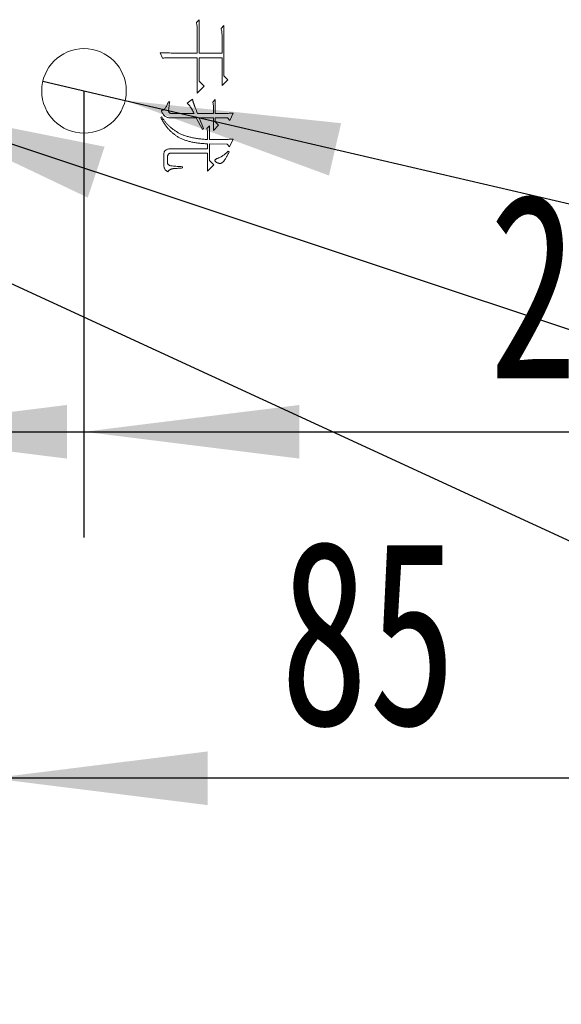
# Model space of a CAD drawing. Header units: millimetres. Extents: x 0 to 658, y -2 to 210.
# Tile 15 of 26: x 223 to 233, y 101 to 119. Entities that reach past the tile are written whole.
import ezdxf

# ---------------------------------------------------------------- set-up
doc = ezdxf.new("R2010")
doc.units = ezdxf.units.MM
doc.layers.add('图框', color=7, linetype='Continuous')
doc.styles.add('SLDTEXTSTYLE0', font='TXT', dxfattribs={"width": 0.7})
doc.styles.add('SLDTEXTSTYLE1', font='TXT', dxfattribs={"width": 0.7, "bigfont": 'bigfont'})
doc.dimstyles.new('SLDDIMSTYLE0', dxfattribs={"dimtxt": 3.5, "dimasz": 4.08, "dimexe": 0, "dimexo": 0.0625, "dimgap": 0.875, "dimtad": 2, "dimlfac": 5, "dimrnd": 1e-09, "dimzin": 12, "dimdsep": 46, "dimtxsty": 'SLDTEXTSTYLE0', "dimsah": 1, "dimcen": 0.09, "dimadec": 0, "dimazin": 3, "dimtfac": 1, "dimtofl": 0, "dimtmove": 0, "dimatfit": 3, "dimfxl": 0, "dimfrac": 2, "dimtolj": 1, "dimtzin": 12, "dimarcsym": 0})
doc.dimstyles.new('SLDDIMSTYLE2', dxfattribs={"dimtxt": 3.5, "dimasz": 4.08, "dimexe": 0, "dimexo": 0.0625, "dimgap": 0.875, "dimtad": 2, "dimlfac": 5, "dimrnd": 1e-09, "dimzin": 12, "dimdsep": 46, "dimtxsty": 'SLDTEXTSTYLE0', "dimsah": 1, "dimcen": 0.09, "dimadec": 0, "dimazin": 3, "dimtfac": 1, "dimtmove": 0, "dimatfit": 0, "dimfxl": 0, "dimfrac": 2, "dimtolj": 1, "dimtzin": 12, "dimarcsym": 0})
doc.dimstyles.new('SLDDIMSTYLE3', dxfattribs={"dimtxt": 3.5, "dimasz": 4.08, "dimexe": 0, "dimexo": 0.0625, "dimgap": 0.875, "dimtad": 2, "dimlfac": 5, "dimrnd": 1e-09, "dimzin": 4, "dimdsep": 46, "dimtxsty": 'SLDTEXTSTYLE0', "dimsah": 1, "dimcen": 0.09, "dimadec": 0, "dimazin": 1, "dimtfac": 1, "dimtmove": 0, "dimatfit": 0, "dimfxl": 0, "dimfrac": 2, "dimtolj": 1, "dimtzin": 12, "dimarcsym": 0})
doc.dimstyles.new('SLDDIMSTYLE7', dxfattribs={"dimtxt": 3.5, "dimasz": 4.08, "dimexe": 0, "dimexo": 0.0625, "dimgap": 0.875, "dimtad": 0, "dimtih": 1, "dimtoh": 1, "dimlfac": 5, "dimrnd": 1e-09, "dimzin": 4, "dimdsep": 46, "dimtxsty": 'SLDTEXTSTYLE0', "dimblk1": 'NONE', "dimsah": 1, "dimcen": 0, "dimadec": 0, "dimazin": 1, "dimtfac": 1, "dimtmove": 0, "dimatfit": 3, "dimldrblk": 'NONE', "dimfxl": 0, "dimfrac": 2, "dimtolj": 1, "dimtzin": 12, "dimarcsym": 0})
doc.dimstyles.new('SLDDIMSTYLE8', dxfattribs={"dimtxt": 3.5, "dimasz": 4.08, "dimexe": 0, "dimexo": 0.0625, "dimgap": 0.875, "dimtad": 0, "dimtih": 1, "dimtoh": 1, "dimlfac": 5, "dimrnd": 1e-09, "dimzin": 12, "dimdsep": 46, "dimtxsty": 'SLDTEXTSTYLE0', "dimblk1": 'NONE', "dimsah": 1, "dimcen": 0, "dimadec": 0, "dimazin": 3, "dimtfac": 1, "dimtmove": 0, "dimatfit": 3, "dimldrblk": 'NONE', "dimfxl": 0, "dimfrac": 2, "dimtolj": 1, "dimtzin": 12, "dimarcsym": 0})

# ---------------------------------------------------------------- blocks, each defined once
blk = doc.blocks.new('_D_56')
at = {"layer": '图框'}
for p, q in [((222.632, 105.945), (222.632, 102.813)), ((239.632, 105.945), (239.632, 102.813)), ((239.632, 104.813), (222.632, 104.813))]:
    blk.add_line(p, q, dxfattribs=at)
for points in [[(222.632, 104.813), (226.712, 104.305), (226.712, 105.321)], [(239.632, 104.813), (235.552, 105.321), (235.552, 104.305)]]:
    blk.add_solid(points, dxfattribs=at)
at = {"layer": '图框', "insert": (228.089, 109.324), "char_height": 3.5, "attachment_point": 1, "style": 'SLDTEXTSTYLE0'}
blk.add_mtext('85', dxfattribs=at)
blk = doc.blocks.new('_D_58')
at = {"layer": '图框'}
for p, q in [((223.593, 118.007), (225.151, 117.644)), ((225.151, 117.644), (264.895, 108.386)), ((264.895, 108.386), (282.574, 108.386))]:
    blk.add_line(p, q, dxfattribs=at)
blk.add_solid([(225.151, 117.644), (229.01, 116.223), (229.24, 117.213)], dxfattribs=at)
at = {"layer": '图框', "char_height": 3.5, "attachment_point": 1}
for s, insert, style in [('贯\\M+190FA', (274.358, 111.397), 'SLDTEXTSTYLE1'), ('%%c', (266.483, 111.397), 'SLDTEXTSTYLE0'), ('8', (270.353, 111.397), 'SLDTEXTSTYLE0')]:
    blk.add_mtext(s, dxfattribs=dict(at, insert=insert, style=style))
blk = doc.blocks.new('_NONE')
blk = doc.blocks.new('_D_59')
at = {"layer": '图框'}
for p, q in [((219.213, 118.077), (220.731, 117.573)), ((220.731, 117.573), (266.415, 102.396)), ((266.415, 102.396), (284.093, 102.396))]:
    blk.add_line(p, q, dxfattribs=at)
blk.add_solid([(220.731, 117.573), (224.443, 115.805), (224.763, 116.769)], dxfattribs=at)
at = {"layer": '图框', "char_height": 3.5, "attachment_point": 1}
for s, insert, style in [('贯\\M+190FA', (275.878, 105.407), 'SLDTEXTSTYLE1'), ('%%c', (268.003, 105.407), 'SLDTEXTSTYLE0'), ('8', (271.872, 105.407), 'SLDTEXTSTYLE0')]:
    blk.add_mtext(s, dxfattribs=dict(at, insert=insert, style=style))
blk = doc.blocks.new('_D_60')
at = {"layer": '图框'}
for p, q in [((213.573, 118.516), (216.571, 117.135)), ((216.571, 117.135), (263.69, 95.427)), ((263.69, 95.427), (289.516, 95.427))]:
    blk.add_line(p, q, dxfattribs=at)
blk.add_solid([(216.571, 117.135), (220.064, 114.966), (220.489, 115.889)], dxfattribs=at)
at = {"layer": '图框', "char_height": 3.5, "attachment_point": 1}
for s, insert, style in [('%%c', (265.278, 98.438), 'SLDTEXTSTYLE0'), ('贯\\M+190FA', (281.3, 98.438), 'SLDTEXTSTYLE1'), ('16.50', (269.148, 98.438), 'SLDTEXTSTYLE0')]:
    blk.add_mtext(s, dxfattribs=dict(at, insert=insert, style=style))
blk = doc.blocks.new('_D_62')
at = {"layer": '图框'}
for p, q in [((215.072, 117.825), (215.072, 109.372)), ((219.972, 117.825), (219.972, 109.372)), ((215.072, 111.372), (203.854, 111.372)), ((219.972, 111.372), (215.072, 111.372)), ((219.972, 111.372), (226.322, 111.372))]:
    blk.add_line(p, q, dxfattribs=at)
for points in [[(215.072, 111.372), (210.992, 111.88), (210.992, 110.864)], [(219.972, 111.372), (224.052, 110.864), (224.052, 111.88)]]:
    blk.add_solid(points, dxfattribs=at)
at = {"layer": '图框', "insert": (203.854, 115.884), "char_height": 3.5, "attachment_point": 1, "style": 'SLDTEXTSTYLE0'}
blk.add_mtext('24.50', dxfattribs=at)
blk = doc.blocks.new('_D_63')
at = {"layer": '图框'}
for p, q in [((219.972, 117.825), (219.972, 109.372)), ((224.372, 117.825), (224.372, 109.372)), ((219.972, 111.372), (213.622, 111.372)), ((219.972, 111.372), (224.372, 111.372)), ((224.372, 111.372), (236.114, 111.372))]:
    blk.add_line(p, q, dxfattribs=at)
for points in [[(219.972, 111.372), (215.892, 111.88), (215.892, 110.864)], [(224.372, 111.372), (228.452, 110.864), (228.452, 111.88)]]:
    blk.add_solid(points, dxfattribs=at)
at = {"layer": '图框', "insert": (232.04, 115.884), "char_height": 3.5, "attachment_point": 1, "style": 'SLDTEXTSTYLE0'}
blk.add_mtext('22', dxfattribs=at)

msp = doc.modelspace()

# ---------------------------------------------------------------- linework, layer by layer
at = {"color": 7, "linetype": 'Continuous', "lineweight": 15}
for p, q in [((226.49932158, 119.11972839), (226.55205679, 119.1724636)), ((226.55205679, 119.1724636), (226.55205679, 118.53965003)), ((226.51689899, 118.53965003), (226.51689899, 118.97910315)), ((226.96807039, 119.00839884), (227.02080559, 119.06113405)), ((227.02080559, 119.06113405), (227.02080559, 118.11191518)), ((226.9856478, 118.53965003), (226.9856478, 118.8677736)), ((225.86064887, 118.44590086), (225.8137728, 118.54550916)), ((226.25322592, 118.53965003), (226.51689899, 118.53965003)), ((226.55205679, 118.53965003), (226.9856478, 118.53965003)), ((226.51689899, 118.45176), (226.18877542, 118.45176)), ((226.51689899, 117.78379161), (226.51689899, 118.45176)), ((226.55205679, 118.45176), (226.55205679, 118.00644774)), ((226.9856478, 118.45176), (226.55205679, 118.45176)), ((226.9856478, 117.92441684), (226.9856478, 118.45176)), ((226.55205679, 118.00644774), (226.64580595, 117.91269559)), ((227.09697735, 118.03574342), (226.9856478, 117.92441684)), ((227.02080559, 118.11191518), (227.09697735, 118.03574342)), ((226.64580595, 117.91269559), (226.51689899, 117.78379161)), ((225.97197842, 117.61972684), (225.99541497, 117.61972684)), ((226.32353854, 117.59043116), (226.42900896, 117.66660291)), ((226.80986774, 117.6138677), (226.85674381, 117.66074378)), ((226.82158601, 117.54355509), (226.80986774, 117.6138677)), ((226.85674381, 117.66074378), (226.85674381, 117.39707071)), ((226.82158601, 117.39707071), (226.82158601, 117.54355509)), ((225.82549405, 117.32089895), (225.84307146, 117.33261723)), ((226.49346244, 117.31503982), (225.98955583, 117.31503982)), ((226.04229104, 117.39707071), (226.45830464, 117.39707071)), ((226.61650729, 117.09238369), (226.49346244, 117.31503982)), ((226.52275812, 117.39707071), (226.82158601, 117.39707071)), ((226.55205679, 117.31503982), (226.63408768, 117.1099611)), ((226.82158601, 117.31503982), (226.55205679, 117.31503982)), ((226.82158601, 117.07480628), (226.82158601, 117.31503982)), ((226.85674381, 117.31503982), (226.85674381, 117.23886806)), ((227.09111821, 117.31503982), (226.85674381, 117.31503982)), ((226.85674381, 117.23886806), (226.92119729, 117.17441458)), ((227.13213217, 117.26230759), (227.09111821, 117.31503982)), ((227.19658565, 117.40292985), (227.13213217, 117.26230759)), ((226.63408768, 117.1099611), (226.61650729, 117.09238369)), ((226.69854116, 117.11582321), (226.74541425, 117.16269631)), ((226.71025944, 117.063088), (226.69854116, 117.11582321)), ((226.71025944, 116.90488536), (226.71025944, 117.063088)), ((226.74541425, 117.16269631), (226.74541425, 116.90488536)), ((226.92119729, 117.17441458), (226.82158601, 117.07480628)), ((227.19658565, 116.91074449), (227.12627303, 116.76426012)), ((226.02471065, 116.72910232), (226.71025944, 116.72910232)), ((226.71025944, 116.72910232), (226.71025944, 116.82285446)), ((226.74541425, 116.82285446), (226.74541425, 116.50644619)), ((227.08525908, 116.81699235), (226.74541425, 116.82285446)), ((227.12627303, 116.76426012), (227.08525908, 116.81699235)), ((227.10283649, 116.68222923), (227.1204139, 116.67050797)), ((225.88408541, 116.4419927), (225.88408541, 116.61777574)), ((225.95439803, 116.57675881), (225.95439803, 116.4771505)), ((226.71025944, 116.64707143), (226.04815018, 116.64707143)), ((226.71025944, 116.3072266), (226.71025944, 116.64707143)), ((226.74541425, 116.50644619), (226.82744515, 116.4244153)), ((226.23564851, 116.38926048), (226.23564851, 116.36582095)), ((226.82744515, 116.4244153), (226.71025944, 116.3072266))]:
    msp.add_line(p, q, dxfattribs=at)
msp.add_circle((224.37197735, 117.82519673), 0.8, dxfattribs=at)
for points, knots in [([(226.51689922, 118.97910298), (226.51669179, 118.9915518), (226.51628342, 119.01605902), (226.51304079, 119.05203624), (226.50740813, 119.08654024), (226.50199309, 119.10876259), (226.4993211, 119.11972798)], [0, 0, 0, 0, 0.26276592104, 0.5172913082, 0.7618123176, 1, 1, 1, 1]), ([(226.98564922, 118.86777486), (226.98544179, 118.88022367), (226.98503342, 118.9047309), (226.98179079, 118.94070811), (226.97615813, 118.97521212), (226.97074309, 118.99743447), (226.9680711, 119.00839986)], [0, 0, 0, 0, 0.262765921, 0.5172913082, 0.7618123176, 1, 1, 1, 1]), ([(225.81377422, 118.54550923), (225.83446317, 118.54509035), (225.875118, 118.54426721), (225.9350803, 118.54279436), (225.99302868, 118.54209494), (226.04894335, 118.54113495), (226.10283564, 118.54047273), (226.15470336, 118.54013739), (226.20461509, 118.5395354), (226.23724049, 118.53961222), (226.25322735, 118.53964986)], [0, 0, 0, 0, 0.1412499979, 0.2775633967, 0.4094154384, 0.536824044, 0.6592885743, 0.7773043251, 0.8908762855, 1, 1, 1, 1]), ([(226.18877422, 118.45175923), (226.16909812, 118.45180399), (226.13148145, 118.45188956), (226.07766309, 118.45130982), (226.02897829, 118.45096144), (225.98542842, 118.45035214), (225.94694876, 118.44937682), (225.91358823, 118.44871365), (225.88538162, 118.44733321), (225.86831638, 118.4463442), (225.86064922, 118.44589986)], [0, 0, 0, 0, 0.17984130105, 0.34381958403, 0.49193008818, 0.62484232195, 0.74190128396, 0.84375753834, 0.92980260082, 1, 1, 1, 1]), ([(225.83721172, 117.45566548), (225.8431365, 117.45572503), (225.85525179, 117.4558468), (225.87317143, 117.46349284), (225.89039324, 117.47630127), (225.90733728, 117.49453869), (225.9239095, 117.51812178), (225.94064554, 117.54689218), (225.95671468, 117.58138742), (225.96668577, 117.60643529), (225.97197735, 117.61972798)], [0, 0, 0, 0, 0.0785521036, 0.16062715, 0.2548416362, 0.3642940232, 0.4917864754, 0.639580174, 0.8087283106, 1, 1, 1, 1]), ([(225.99541485, 117.61972798), (225.99357499, 117.60895474), (225.99007136, 117.5884393), (225.98554321, 117.55897999), (225.98159382, 117.53244726), (225.9784916, 117.50864964), (225.97633247, 117.48773724), (225.97489932, 117.46957385), (225.97457009, 117.45429423), (225.97444461, 117.44157674), (225.97606953, 117.43082255), (225.97989005, 117.42175529), (225.98536013, 117.41374889), (225.99337197, 117.4077946), (226.00275092, 117.40254627), (226.01438774, 117.39962687), (226.02765394, 117.39728454), (226.0372119, 117.39714557), (226.04228985, 117.39707173)], [0, 0, 0, 0, 0.1213187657, 0.2310268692, 0.330847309, 0.4190928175, 0.4973961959, 0.5642187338, 0.6212540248, 0.6670318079, 0.7053154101, 0.7409561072, 0.7754942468, 0.8114860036, 0.8506438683, 0.8941021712, 0.943738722, 1, 1, 1, 1]), ([(226.4290086, 117.66660298), (226.42890134, 117.66508409), (226.42865086, 117.66153716), (226.42921018, 117.65534753), (226.43054851, 117.64759698), (226.43278546, 117.63819347), (226.43590321, 117.62716479), (226.43951777, 117.61438853), (226.44408677, 117.59996462), (226.4498785, 117.58410339), (226.45580087, 117.56632143), (226.4630811, 117.54707311), (226.47108374, 117.52611312), (226.47977477, 117.5034469), (226.48929326, 117.47920085), (226.49975378, 117.45332061), (226.51107686, 117.42580504), (226.51878712, 117.40684027), (226.5227586, 117.39707173)], [0, 0, 0, 0, 0.0159362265, 0.0372145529, 0.0648792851, 0.098343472, 0.1384320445, 0.1849740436, 0.2374740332, 0.2969282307, 0.3618918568, 0.4338428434, 0.5125371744, 0.596999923, 0.6882133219, 0.7854780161, 0.8895021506, 1, 1, 1, 1]), ([(225.98955547, 117.31504048), (225.98059884, 117.31587246), (225.96310006, 117.31749791), (225.93823643, 117.32540819), (225.91543433, 117.33697641), (225.89507742, 117.3529651), (225.87678523, 117.3727459), (225.86132246, 117.396869), (225.84738051, 117.42456363), (225.84070049, 117.44499488), (225.83721172, 117.45566548)], [0, 0, 0, 0, 0.1209406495, 0.2362845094, 0.3492296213, 0.4639080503, 0.5832820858, 0.7106548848, 0.8488841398, 1, 1, 1, 1]), ([(226.45830547, 117.39707173), (226.4504179, 117.41179483), (226.4355685, 117.43951304), (226.41368667, 117.47784446), (226.39395706, 117.51067079), (226.37611826, 117.53769406), (226.36032993, 117.55919448), (226.3467275, 117.57501126), (226.33512509, 117.58600189), (226.32689204, 117.58914951), (226.32353985, 117.59043111)], [0, 0, 0, 0, 0.2100914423, 0.39552531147, 0.55516815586, 0.6917001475, 0.80289421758, 0.88994843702, 0.95519113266, 1, 1, 1, 1]), ([(226.7102586, 116.82285298), (226.68174162, 116.82412064), (226.62614059, 116.82659225), (226.54515765, 116.83439415), (226.46881188, 116.84561995), (226.39716556, 116.86012039), (226.33004201, 116.87755722), (226.26759542, 116.89848772), (226.20993707, 116.92313898), (226.15632168, 116.95072688), (226.1065941, 116.98273393), (226.05936612, 117.01842465), (226.01429632, 117.0582397), (225.97166007, 117.10245839), (225.93161345, 117.1510492), (225.89347009, 117.20348269), (225.85775479, 117.26027662), (225.83638496, 117.3004327), (225.82549297, 117.32089986)], [0, 0, 0, 0, 0.0795236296, 0.1550513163, 0.2265676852, 0.2944363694, 0.3586247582, 0.4196842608, 0.4777483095, 0.5331893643, 0.587478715, 0.6423008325, 0.6979879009, 0.7548612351, 0.8132601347, 0.8732890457, 0.9354166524, 1, 1, 1, 1]), ([(225.8430711, 117.33261861), (225.85306283, 117.31720981), (225.87291379, 117.28659659), (225.90627199, 117.24340484), (225.9414894, 117.20219778), (225.97973084, 117.16380967), (226.02009752, 117.12741965), (226.06307708, 117.09354341), (226.10868881, 117.0623599), (226.15663674, 117.03276429), (226.20878198, 117.00634716), (226.26563499, 116.98299764), (226.32746562, 116.96236254), (226.39434179, 116.94495612), (226.46623241, 116.93047908), (226.54308498, 116.91892277), (226.62495908, 116.90988988), (226.68130331, 116.90658342), (226.7102586, 116.90488423)], [0, 0, 0, 0, 0.0544761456, 0.1082297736, 0.1618052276, 0.21523599, 0.2688952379, 0.3230055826, 0.3774880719, 0.4327844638, 0.4900978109, 0.5507319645, 0.6150165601, 0.6833808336, 0.7556648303, 0.8325344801, 0.9139395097, 1, 1, 1, 1]), ([(226.85674297, 117.39707173), (226.88799341, 117.39716272), (226.94854305, 117.397339), (227.03643551, 117.39847278), (227.11847814, 117.40003425), (227.17119823, 117.40198951), (227.19658672, 117.40293111)], [0, 0, 0, 0, 0.2758077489, 0.5343944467, 0.7757776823, 1, 1, 1, 1]), ([(226.74541485, 116.90488423), (226.77167366, 116.90483999), (226.8220939, 116.90475504), (226.89450339, 116.90533582), (226.96054896, 116.90568297), (227.02015709, 116.90629726), (227.07332256, 116.90726837), (227.12006169, 116.90794072), (227.16042167, 116.9093381), (227.18523001, 116.91030224), (227.19658672, 116.91074361)], [0, 0, 0, 0, 0.1745771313, 0.335210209, 0.4814157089, 0.6136789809, 0.731522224, 0.8349397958, 0.9244390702, 1, 1, 1, 1]), ([(225.88408672, 116.61777486), (225.88442703, 116.62693952), (225.88507244, 116.6443209), (225.89190414, 116.66839493), (225.90292584, 116.68886785), (225.91896281, 116.70509648), (225.93931016, 116.71757832), (225.96419131, 116.72521801), (225.99308413, 116.72963568), (226.01369838, 116.72928848), (226.02471172, 116.72910298)], [0, 0, 0, 0, 0.1325125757, 0.2513188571, 0.3592572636, 0.4660182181, 0.5780391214, 0.701700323, 0.8406308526, 1, 1, 1, 1]), ([(227.12041485, 116.67050923), (227.11526216, 116.6601362), (227.1053728, 116.64022764), (227.09023323, 116.61199102), (227.07624279, 116.58617215), (227.06293229, 116.56291608), (227.05071727, 116.54212705), (227.03913945, 116.5239559), (227.02836936, 116.50837679), (227.01558719, 116.49155043), (227.00024657, 116.47479929), (226.98115199, 116.45990228), (226.96142484, 116.4514879), (226.94146195, 116.44980565), (226.92185943, 116.45348761), (226.90226953, 116.46093724), (226.88204489, 116.47148948), (226.8659184, 116.48275622), (226.85442562, 116.49280506), (226.84963874, 116.50142524), (226.84929838, 116.51055918), (226.85400453, 116.51911762), (226.86229301, 116.52720374), (226.87451742, 116.53503193), (226.8905223, 116.5430736), (226.91031078, 116.55055254), (226.9323797, 116.55921569), (226.95509274, 116.57071669), (226.97853272, 116.58393596), (227.00217544, 116.59975873), (227.02692374, 116.61696953), (227.05170366, 116.63694394), (227.07743811, 116.65851529), (227.09422747, 116.6741902), (227.10283672, 116.68222798)], [0, 0, 0, 0, 0.0481904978, 0.0924902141, 0.1333038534, 0.1703765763, 0.2039818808, 0.2336235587, 0.2600084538, 0.2827650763, 0.3215224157, 0.3542107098, 0.3828291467, 0.4094260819, 0.4362958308, 0.4651491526, 0.4963832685, 0.5309546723, 0.5469188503, 0.5594382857, 0.5708801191, 0.5832649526, 0.5988034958, 0.6187557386, 0.6433897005, 0.6732369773, 0.7067180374, 0.741986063, 0.7790587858, 0.8186304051, 0.8603040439, 0.9044449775, 0.9510012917, 1, 1, 1, 1]), ([(226.04814922, 116.64707173), (226.04084144, 116.64734374), (226.02711724, 116.64785457), (226.00781101, 116.64559837), (225.99141214, 116.64060216), (225.97757673, 116.63329729), (225.96712389, 116.62264309), (225.95948082, 116.60964096), (225.95518904, 116.59394535), (225.95467303, 116.58271712), (225.95439922, 116.57675923)], [0, 0, 0, 0, 0.1613973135, 0.3031081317, 0.4269336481, 0.5385248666, 0.6447351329, 0.7521644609, 0.8684944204, 1, 1, 1, 1]), ([(225.9602586, 116.28964986), (225.9537611, 116.29366161), (225.94101752, 116.30152987), (225.92447644, 116.31625355), (225.91051063, 116.33268548), (225.89965738, 116.35108395), (225.89147518, 116.37126645), (225.88612346, 116.39326113), (225.8835257, 116.41712035), (225.88389572, 116.4335254), (225.88408672, 116.44199361)], [0, 0, 0, 0, 0.1267742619, 0.2486430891, 0.3664614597, 0.4840462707, 0.6022079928, 0.7273626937, 0.8592660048, 1, 1, 1, 1]), ([(225.95439922, 116.47714986), (225.95369801, 116.47209311), (225.95237001, 116.46251621), (225.95462424, 116.44845232), (225.96037976, 116.43614307), (225.96977335, 116.42585711), (225.98242204, 116.41743507), (225.99853514, 116.411241), (226.01772811, 116.40614705), (226.0642088, 116.4009621), (226.13713499, 116.39558196), (226.20265559, 116.39137679), (226.23564922, 116.38925923)], [0, 0, 0, 0, 0.04669693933, 0.08843855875, 0.1288738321, 0.16983017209, 0.21481163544, 0.26726942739, 0.32772444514, 0.39681413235, 0.69625892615, 1, 1, 1, 1]), ([(226.23564922, 116.36582173), (226.20831083, 116.36377701), (226.15363405, 116.35968757), (226.09227264, 116.35633563), (226.05226488, 116.35214269), (226.03416864, 116.34819267), (226.01757944, 116.34288895), (226.00280294, 116.33535498), (225.98943879, 116.32657896), (225.9779582, 116.31588068), (225.96800746, 116.30363889), (225.96287187, 116.29436761), (225.9602586, 116.28964986)], [0, 0, 0, 0, 0.27458345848, 0.54916691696, 0.61558232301, 0.6771192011, 0.73440111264, 0.78948713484, 0.84274144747, 0.89401691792, 0.94606975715, 1, 1, 1, 1])]:
    msp.add_open_spline(points, degree=3, knots=knots, dxfattribs=at)

# ---------------------------------------------------------------- dimensions: what is measured, and where the dimension line sits
at = {"layer": '图框'}
for p1, p2, dimstyle, picture, middle in [((213.57336176, 118.51559614), (216.57059293, 117.13479733), 'SLDDIMSTYLE7', '_D_60', (277.39660829, 96.71325213)), ((219.21277593, 118.07741332), (220.73117876, 117.57298014), 'SLDDIMSTYLE8', '_D_59', (276.04788927, 103.68223466)), ((223.59283382, 118.00667775), (225.15112087, 117.64371571), 'SLDDIMSTYLE8', '_D_58', (274.52826019, 109.67235179))]:
    dim = msp.add_diameter_dim_2p(p1=p1, p2=p2, text='<> 贯穿', dimstyle=dimstyle, dxfattribs=at)
    dim.commit()
    dim.dimension.update_dxf_attribs({"geometry": picture, "text_midpoint": middle, "dimtype": 163})
for base, p1, p2, dimstyle, picture, middle in [((215.07197735, 111.3723529), (219.97197735, 117.82519673), (215.07197735, 117.82519673), 'SLDDIMSTYLE3', '_D_62', (208.94554179, 111.3723529)), ((224.37197735, 111.3723529), (219.97197735, 117.82519673), (224.37197735, 117.82519673), 'SLDDIMSTYLE2', '_D_63', (234.0769714, 111.3723529)), ((222.63197735, 104.81256718), (239.63197735, 105.94519673), (222.63197735, 105.94519673), 'SLDDIMSTYLE0', '_D_56', (230.12581026, 104.81256718))]:
    dim = msp.add_linear_dim(base=base, p1=p1, p2=p2, dimstyle=dimstyle, dxfattribs=at)
    dim.commit()
    dim.dimension.update_dxf_attribs({"geometry": picture, "text_midpoint": middle, "dimtype": 160})

doc.saveas('drawing.dxf')
